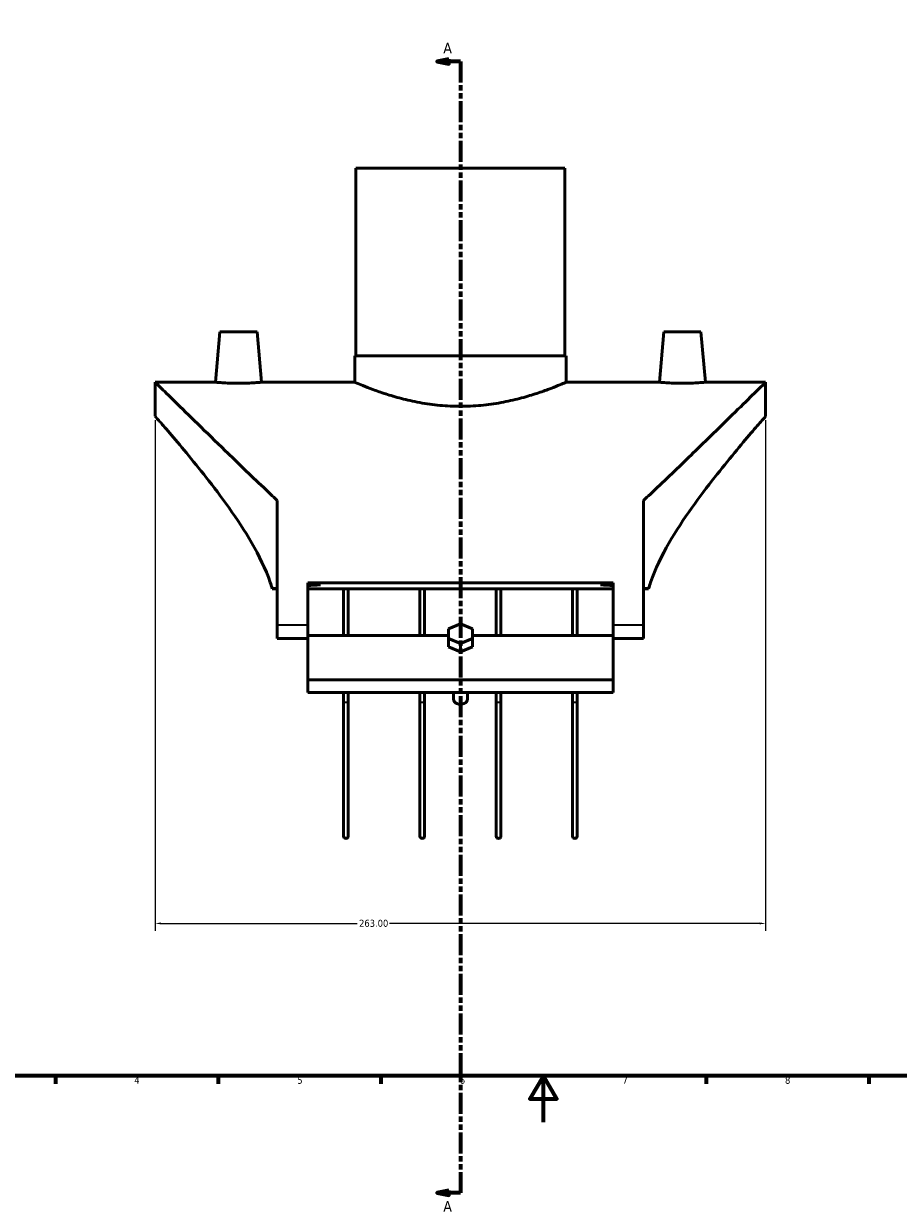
# Model space of a CAD drawing. Header units: millimetres. Extents: x -180 to 1327, y -298 to 870.
# Tile 3 of 6: x 197 to 573, y -37 to 474. Entities that reach past the tile are written whole.
import ezdxf

# ---------------------------------------------------------------- set-up
doc = ezdxf.new("R2010")
doc.units = ezdxf.units.MM
doc.linetypes.add('DOUBLE_DASH_CHAIN', pattern=[1.2403, 0.6614, -0.0827, 0.1654, -0.0827, 0.1654, -0.0827])
for name, color, linetype, lineweight in [('Border (ANSI)', 7, 'Continuous', 70), ('Dimension (ANSI)', 7, 'Continuous', 25), ('Section Line (ANSI)', 7, 'DOUBLE_DASH_CHAIN', 70), ('Visible (ANSI)', 7, 'Continuous', 50), ('Visible Narrow (ANSI)', 7, 'Continuous', 35)]:
    doc.layers.add(name, color=color, linetype=linetype, lineweight=lineweight)
doc.styles.add('Label Text (ANSI)', font='tahoma.ttf')
doc.styles.add('Note Text (ANSI)', font='tahoma.ttf')
doc.dimstyles.new('Default - mm (ANSI)', dxfattribs={"dimtxt": 3.048, "dimasz": 2.5, "dimexe": 3.175, "dimexo": 1.6002, "dimgap": 0.8, "dimtad": 0, "dimtoh": 1, "dimrnd": 1e-08, "dimzin": 4, "dimdsep": 46, "dimtxsty": 'Note Text (ANSI)', "dimcen": 0.09, "dimdle": 10, "dimclrd": 256, "dimclre": 256, "dimclrt": 256, "dimadec": 1, "dimazin": 1, "dimtfac": 1, "dimtofl": 0, "dimtmove": 0, "dimatfit": 3, "dimfxl": 1, "dimtolj": 1, "dimtzin": 4, "dimlwd": -1, "dimlwe": -1, "dimarcsym": 0})

# ---------------------------------------------------------------- blocks, each defined once
blk = doc.blocks.new('Borders Default Border')
at = {"layer": 'Border (ANSI)'}
for p, q in [((210.25, 20), (210.25, 16.55)), ((280.33, 20), (280.33, 16.55)), ((350.42, 20), (350.42, 16.55)), ((490.58, 20), (490.58, 16.55)), ((560.67, 20), (560.67, 16.55))]:
    blk.add_line(p, q, dxfattribs=at)
at = {"layer": 'Border (ANSI)', "flags": 128}
for points in [[(20, 20), (20, 574), (821, 574), (821, 20), (20, 20)], [(420.5, 0), (420.5, 20), (414.73, 10), (426.27, 10), (420.5, 20)]]:
    blk.add_lwpolyline(points, dxfattribs=at)
at = {"layer": 'Border (ANSI)', "char_height": 3.05, "attachment_point": 7, "style": 'Note Text (ANSI)'}
for s, insert in [('4', (244.23, 16.55)), ('5', (314.48, 16.49)), ('6', (384.49, 16.49)), ('7', (454.6, 16.55)), ('8', (524.63, 16.48))]:
    blk.add_mtext(s, dxfattribs=dict(at, insert=insert))
blk = doc.blocks.new('2dTransSection0')
at = {"layer": 'Section Line (ANSI)', "linetype": 'Continuous'}
for p, q in [((379.76, 458.32), (374.76, 457.32)), ((379.76, 457.32), (374.76, 457.32)), ((374.76, 457.32), (379.76, 456.32)), ((379.76, 456.32), (379.76, 458.32)), ((384.76, 457.32), (379.76, 457.32)), ((384.76, 457.32), (384.76, 448.32)), ((384.76, -21.5), (384.76, -30.5)), ((379.76, -29.5), (374.76, -30.5)), ((379.76, -30.5), (374.76, -30.5)), ((374.76, -30.5), (379.76, -31.5)), ((379.76, -31.5), (379.76, -29.5)), ((384.76, -30.5), (379.76, -30.5))]:
    blk.add_line(p, q, dxfattribs=at)
at = {"layer": 'Section Line (ANSI)', "linetype": 'DOUBLE_DASH_CHAIN', "ltscale": 13.78732}
blk.add_line((384.76, 457.32), (384.76, -30.5), dxfattribs=at)
at = {"layer": 'Section Line (ANSI)', "linetype": 'Continuous', "flags": 128}
for points in [[(379.76, 458.32), (374.76, 457.32), (379.76, 456.32), (379.76, 458.32)], [(379.76, -29.5), (374.76, -30.5), (379.76, -31.5), (379.76, -29.5)]]:
    blk.add_lwpolyline(points, dxfattribs=at)
at = {"layer": 'Section Line (ANSI)'}
for points in [[(379.76, 458.32), (374.76, 457.32), (379.76, 456.32), (379.76, 458.32)], [(379.76, -29.5), (374.76, -30.5), (379.76, -31.5), (379.76, -29.5)]]:
    blk.add_solid(points, dxfattribs=at)
at = {"layer": 'Section Line (ANSI)', "char_height": 4.57, "attachment_point": 7, "style": 'Label Text (ANSI)'}
for insert in [(377.4, 460.82), (377.4, -38.57)]:
    blk.add_mtext('A', dxfattribs=dict(at, insert=insert))
blk = doc.blocks.new('*D10')
at = {"layer": 'Defpoints', "color": 0, "transparency": 16777216}
for p in [(253.26, 304.33), (516.26, 304.33), (253.26, 85.68)]:
    blk.add_point(p, dxfattribs=at)
at = {"layer": 'Dimension (ANSI)', "transparency": 16777216}
for p, q in [((253.26, 302.73), (253.26, 82.51)), ((516.26, 302.73), (516.26, 82.51)), ((255.76, 85.68), (340.3, 85.68)), ((513.76, 85.68), (354.22, 85.68))]:
    blk.add_line(p, q, dxfattribs=at)
for points in [[(255.76, 86.1), (255.76, 85.27), (253.26, 85.68)], [(513.76, 86.1), (513.76, 85.27), (516.26, 85.68)]]:
    blk.add_solid(points, dxfattribs=at)
at = {"layer": 'Dimension (ANSI)', "transparency": 16777216, "insert": (341.1, 87.27), "char_height": 3.048, "attachment_point": 1, "style": 'Note Text (ANSI)'}
blk.add_mtext('\\A1;263.00', dxfattribs=at)

msp = doc.modelspace()

# ---------------------------------------------------------------- linework, layer by layer
at = {"layer": 'Visible (ANSI)'}
for p, q in [((339.759, 411.333), (429.759, 411.333)), ((339.759, 411.333), (339.759, 330.333)), ((429.759, 411.333), (429.759, 330.333)), ((281.123, 340.783), (279.22, 319.033)), ((297.123, 340.783), (281.123, 340.783)), ((297.123, 340.783), (299.026, 319.033)), ((472.396, 340.783), (470.493, 319.033)), ((472.396, 340.783), (488.396, 340.783)), ((488.396, 340.783), (490.299, 319.033)), ((339.259, 330.333), (430.259, 330.333)), ((339.259, 330.333), (339.259, 319.033)), ((430.259, 330.333), (430.259, 319.033)), ((253.259, 304.333), (253.259, 319.033)), ((253.259, 319.033), (279.22, 319.033)), ((299.026, 319.033), (339.259, 319.033)), ((430.259, 319.033), (470.493, 319.033)), ((490.299, 319.033), (516.259, 319.033)), ((516.259, 304.333), (516.259, 319.033)), ((305.859, 268.015), (305.859, 214.333)), ((463.659, 214.333), (463.659, 268.015)), ((305.859, 229.961), (303.683, 229.961)), ((319.009, 232.514), (319.009, 214.333)), ((319.009, 232.514), (450.509, 232.514)), ((324.444, 231.62), (319.009, 231.62)), ((450.509, 229.961), (319.009, 229.961)), ((334.447, 229.961), (334.447, 209.867)), ((336.447, 209.867), (336.447, 229.961)), ((367.322, 229.961), (367.322, 209.867)), ((369.322, 209.867), (369.322, 229.961)), ((400.197, 229.961), (400.197, 209.867)), ((402.197, 209.867), (402.197, 229.961)), ((433.072, 229.961), (433.072, 209.867)), ((435.072, 209.867), (435.072, 229.961)), ((450.509, 231.62), (445.075, 231.62)), ((450.509, 214.333), (450.509, 232.514)), ((465.836, 229.961), (463.659, 229.961)), ((384.759, 214.833), (379.563, 212.712)), ((389.955, 212.712), (384.759, 214.833)), ((305.859, 214.333), (305.859, 208.591)), ((319.009, 214.333), (319.009, 209.84)), ((319.009, 209.867), (379.563, 209.867)), ((319.009, 209.84), (319.009, 190.667)), ((379.563, 212.712), (379.563, 208.469)), ((389.955, 208.469), (389.955, 212.712)), ((389.955, 209.867), (450.509, 209.867)), ((450.509, 209.84), (450.509, 214.333)), ((450.509, 190.667), (450.509, 209.84)), ((463.659, 208.591), (463.659, 214.333)), ((319.009, 208.591), (305.859, 208.591)), ((379.563, 208.469), (384.759, 206.348)), ((379.563, 204.934), (379.563, 208.469)), ((384.759, 202.812), (379.563, 204.934)), ((384.759, 206.348), (389.955, 208.469)), ((384.759, 202.812), (384.759, 206.348)), ((389.955, 204.934), (384.759, 202.812)), ((389.955, 208.469), (389.955, 204.934)), ((463.659, 208.591), (450.509, 208.591)), ((319.009, 190.667), (319.009, 185.284)), ((319.009, 190.667), (450.509, 190.667)), ((450.509, 185.284), (450.509, 190.667)), ((319.009, 185.284), (450.509, 185.284)), ((334.447, 185.284), (334.447, 181.411)), ((336.447, 181.411), (336.447, 185.284)), ((367.322, 185.284), (367.322, 181.411)), ((369.322, 181.411), (369.322, 185.284)), ((381.759, 182.306), (381.759, 185.284)), ((387.759, 182.306), (387.759, 185.284)), ((400.197, 185.284), (400.197, 181.411)), ((402.197, 181.411), (402.197, 185.284)), ((433.072, 185.284), (433.072, 181.411)), ((435.072, 181.411), (435.072, 185.284)), ((334.447, 181.411), (334.447, 123.333)), ((336.447, 123.333), (336.447, 181.411)), ((367.322, 181.411), (367.322, 123.333)), ((369.322, 123.333), (369.322, 181.411)), ((400.197, 181.411), (400.197, 123.333)), ((402.197, 123.333), (402.197, 181.411)), ((433.072, 181.411), (433.072, 123.333)), ((435.072, 123.333), (435.072, 181.411))]:
    msp.add_line(p, q, dxfattribs=at)
for centre in [(335.447, 123.333), (368.322, 123.333), (401.197, 123.333), (434.072, 123.333)]:
    msp.add_arc(centre, 1, 180, 0, dxfattribs=at)
for centre, major_axis, ratio, start_param, end_param in [((356.369, 214.333), (-103.109, 0), 0.176327, 5.2243205, 5.2487012), ((356.369, 214.333), (-103.109, 0), 0.176327, 5.0271849, 5.083153), ((413.15, 214.333), (103.109, 0), 0.176327, 1.2000323, 1.2560004), ((413.15, 214.333), (103.109, 0), 0.176327, 1.0344841, 1.0588648), ((384.759, 182.306), (-3, 0), 0.7071068, 0, 3.1415927)]:
    msp.add_ellipse(centre, major_axis=major_axis, ratio=ratio, start_param=start_param, end_param=end_param, dxfattribs=at)
for points, knots in [([(305.859, 268.015), (303.885, 269.872), (301.928, 271.726), (294.168, 279.112), (288.574, 284.512), (279.328, 293.483), (275.28, 297.431), (267.907, 304.641), (264.581, 307.902), (259.089, 313.296), (256.916, 315.433), (254.001, 318.303), (253.259, 319.033), (253.259, 319.033)], [7.0234489, 7.0234489, 7.0234489, 7.0234489, 7.895493, 7.895493, 10.527324, 10.527324, 12.6528024, 12.6528024, 14.7782808, 14.7782808, 16.9037592, 16.9037592, 19.0292375, 19.0292375, 19.0292375, 19.0292375]), ([(289.123, 318.56), (287.876, 318.56), (286.546, 318.585), (284.103, 318.674), (282.99, 318.738), (281.234, 318.856), (280.475, 318.92), (279.468, 319.008), (279.22, 319.033), (279.22, 319.033)], [0, 0, 0, 0, 0.3742306, 0.3742306, 0.7484611, 0.7484611, 1.1223326, 1.1223326, 1.496204, 1.496204, 1.496204, 1.496204]), ([(299.026, 319.033), (299.026, 319.033), (298.778, 319.008), (297.771, 318.92), (297.011, 318.856), (295.256, 318.738), (294.143, 318.674), (291.7, 318.585), (290.37, 318.56), (289.123, 318.56)], [4.4886121, 4.4886121, 4.4886121, 4.4886121, 4.8624836, 4.8624836, 5.236355, 5.236355, 5.6105856, 5.6105856, 5.9848161, 5.9848161, 5.9848161, 5.9848161]), ([(430.259, 319.033), (430.259, 319.033), (429.978, 318.91), (428.808, 318.409), (427.919, 318.032), (425.585, 317.082), (424.138, 316.51), (420.81, 315.274), (418.93, 314.612), (414.933, 313.321), (412.673, 312.645), (407.744, 311.361), (405.074, 310.754), (399.483, 309.732), (396.557, 309.319), (390.646, 308.767), (387.661, 308.629), (381.858, 308.629), (378.873, 308.767), (372.962, 309.319), (370.036, 309.732), (364.445, 310.754), (361.775, 311.361), (356.846, 312.645), (354.586, 313.321), (350.589, 314.612), (348.708, 315.274), (345.381, 316.51), (343.934, 317.082), (341.6, 318.032), (340.711, 318.409), (339.54, 318.91), (339.259, 319.033), (339.259, 319.033)], [6.9578442, 6.9578442, 6.9578442, 6.9578442, 7.8269422, 7.8269422, 8.6960401, 8.6960401, 9.5651381, 9.5651381, 10.4342361, 10.4342361, 11.3045991, 11.3045991, 12.1749622, 12.1749622, 13.0453253, 13.0453253, 13.9156884, 13.9156884, 14.7860514, 14.7860514, 15.6564145, 15.6564145, 16.5267776, 16.5267776, 17.3971407, 17.3971407, 18.2662386, 18.2662386, 19.1353366, 19.1353366, 20.0044346, 20.0044346, 20.8735325, 20.8735325, 20.8735325, 20.8735325]), ([(516.259, 319.033), (516.259, 319.033), (515.518, 318.303), (512.603, 315.433), (510.43, 313.296), (504.937, 307.902), (501.612, 304.641), (494.238, 297.431), (490.19, 293.483), (480.944, 284.512), (475.351, 279.112), (467.591, 271.726), (465.633, 269.872), (463.659, 268.015)], [-19.0292375, -19.0292375, -19.0292375, -19.0292375, -16.9037592, -16.9037592, -14.7782808, -14.7782808, -12.6528024, -12.6528024, -10.527324, -10.527324, -7.895493, -7.895493, -7.0234489, -7.0234489, -7.0234489, -7.0234489]), ([(490.299, 319.033), (490.299, 319.033), (490.051, 319.008), (489.044, 318.92), (488.284, 318.856), (486.529, 318.738), (485.415, 318.674), (482.973, 318.585), (481.643, 318.56), (479.148, 318.56), (477.819, 318.585), (475.376, 318.674), (474.263, 318.738), (472.507, 318.856), (471.748, 318.92), (470.74, 319.008), (470.493, 319.033), (470.493, 319.033)], [1.496204, 1.496204, 1.496204, 1.496204, 1.8700755, 1.8700755, 2.2439469, 2.2439469, 2.6181775, 2.6181775, 2.9924081, 2.9924081, 3.3666386, 3.3666386, 3.7408692, 3.7408692, 4.1147407, 4.1147407, 4.4886121, 4.4886121, 4.4886121, 4.4886121]), ([(253.259, 304.333), (253.259, 304.333), (253.799, 303.716), (255.942, 301.249), (257.544, 299.399), (261.585, 294.669), (264.028, 291.783), (269.393, 285.302), (272.314, 281.705), (278.346, 274.016), (281.7, 269.606), (288.445, 260.087), (291.836, 254.981), (298.002, 244.241), (300.775, 238.614), (303.109, 231.819), (303.407, 230.893), (303.683, 229.961)], [14.9216028, 14.9216028, 14.9216028, 14.9216028, 16.7325065, 16.7325065, 18.5434102, 18.5434102, 20.3543139, 20.3543139, 22.1652176, 22.1652176, 24.0847146, 24.0847146, 26.0042116, 26.0042116, 27.9237086, 27.9237086, 28.2240363, 28.2240363, 28.2240363, 28.2240363]), ([(465.836, 229.961), (466.112, 230.893), (466.409, 231.819), (468.744, 238.614), (471.517, 244.241), (477.682, 254.981), (481.074, 260.087), (487.819, 269.606), (491.173, 274.016), (497.205, 281.705), (500.126, 285.302), (505.491, 291.783), (507.933, 294.669), (511.975, 299.399), (513.577, 301.249), (515.72, 303.716), (516.259, 304.333), (516.259, 304.333)], [31.462375, 31.462375, 31.462375, 31.462375, 31.7627027, 31.7627027, 33.6821997, 33.6821997, 35.6016967, 35.6016967, 37.5211937, 37.5211937, 39.3320974, 39.3320974, 41.1430011, 41.1430011, 42.9539048, 42.9539048, 44.7648085, 44.7648085, 44.7648085, 44.7648085]), ([(385.264, 190.668), (385.096, 190.632), (384.926, 190.613), (384.759, 190.613), (384.592, 190.613), (384.423, 190.632), (384.255, 190.668)], [1.82148751, 1.82148751, 1.82148751, 1.82148751, 1.87156378, 1.87156378, 1.87156378, 1.92164006, 1.92164006, 1.92164006, 1.92164006])]:
    msp.add_open_spline(points, degree=3, knots=knots, dxfattribs=at)
at = {"layer": 'Visible Narrow (ANSI)'}
for p, q in [((318.352, 214.333), (306.517, 214.333)), ((463.002, 214.333), (451.167, 214.333))]:
    msp.add_line(p, q, dxfattribs=at)
for centre, major_axis, start_param, end_param in [((335.447, 181.411), (1, 0), 3.2986723, 6.1261057), ((368.322, 181.411), (1, 0), 3.2986723, 6.1261057), ((401.197, 181.411), (-1, 0), 0.1570796, 2.984513), ((434.072, 181.411), (-1, 0), 0.1570796, 2.984513)]:
    msp.add_ellipse(centre, major_axis=major_axis, ratio=0.3617799, start_param=start_param, end_param=end_param, dxfattribs=at)

# ---------------------------------------------------------------- block references
msp.add_blockref('Borders Default Border', (0, 0))
at = {"layer": 'Section Line (ANSI)'}
msp.add_blockref('2dTransSection0', (0, 0), dxfattribs=at)

# ---------------------------------------------------------------- dimensions: what is measured, and where the dimension line sits
at = {"layer": 'Dimension (ANSI)'}
dim = msp.add_linear_dim(base=(253.259, 85.683), p1=(516.259, 304.333), p2=(253.259, 304.333), angle=180, dimstyle='Default - mm (ANSI)', override={"dimgap": 0.8, "dimtoh": 0, "dimdec": 2, "dimtol": 0, "dimlim": 0, "dimtp": 0, "dimtm": 0, "dimtdec": 2, "dimatfit": 1}, dxfattribs=at)
dim.commit()
dim.dimension.update_dxf_attribs({"geometry": '*D10', "text_midpoint": (347.259, 85.683), "dimtype": 160})

doc.saveas('drawing.dxf')
